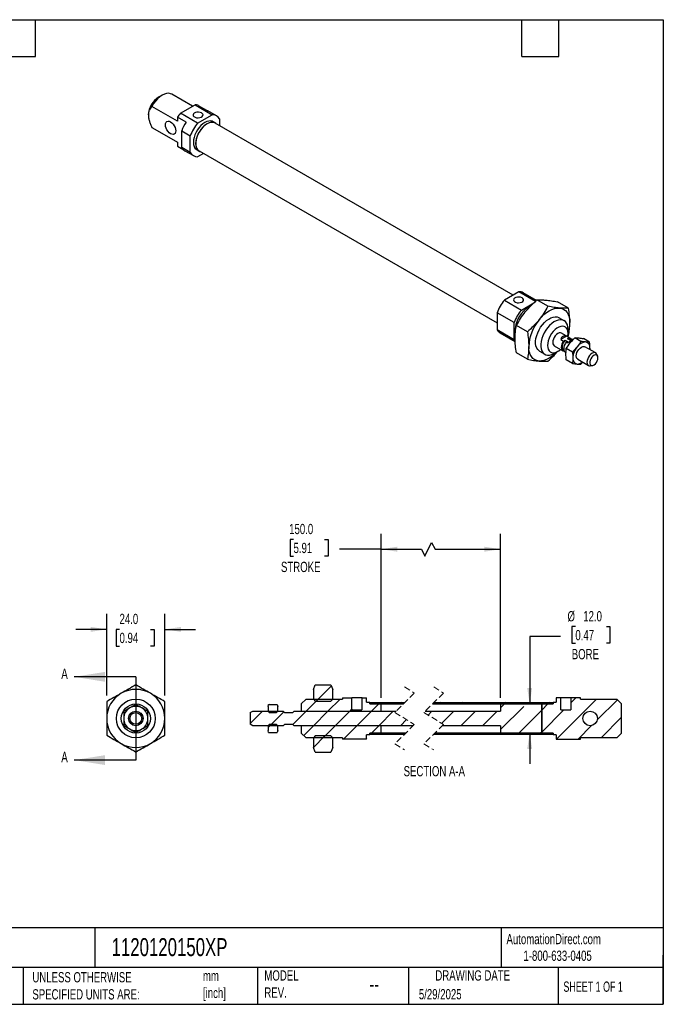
# Model space of a CAD drawing. Header units: millimetres. Extents: x 13 to 546, y 13 to 419.
# Tile 2 of 2: x 281 to 546, y 13 to 419. Entities that reach past the tile are written whole.
import ezdxf

# ---------------------------------------------------------------- set-up
doc = ezdxf.new("R2010")
doc.units = ezdxf.units.MM
doc.header["$LTSCALE"] = 2
doc.linetypes.add('SLD-Dashed', pattern=[1.905, 1.27, -0.635])
doc.linetypes.add('SLD-Solid', pattern=[0])
doc.layers.add('DIMENSIONS', color=140, linetype='SLD-Solid', lineweight=25)
doc.layers.add('TEXT', color=140, linetype='SLD-Solid', lineweight=25)
doc.layers.add('HATCH', color=6, linetype='SLD-Solid')
doc.styles.add('SLDTEXTSTYLE0', font='TXT', dxfattribs={"width": 0.7})
doc.styles.add('SLDTEXTSTYLE1', font='TXT', dxfattribs={"width": 0.65})
doc.dimstyles.new('SLDDIMSTYLE0', dxfattribs={"dimtxt": 4.316016, "dimasz": 6.604, "dimexe": 0, "dimexo": 0.0625, "dimgap": 1.079004, "dimtad": 0, "dimtih": 1, "dimtoh": 1, "dimdec": 1, "dimrnd": 1e-09, "dimzin": 4, "dimdsep": 46, "dimtxsty": 'SLDTEXTSTYLE0', "dimsah": 1, "dimcen": 0.09, "dimadec": 0, "dimazin": 1, "dimtfac": 1, "dimtdec": 1, "dimtmove": 0, "dimatfit": 0, "dimfxl": 0, "dimfrac": 2, "dimtolj": 1, "dimtzin": 12, "dimarcsym": 0})
doc.dimstyles.new('SLDDIMSTYLE3', dxfattribs={"dimtxt": 4.316016, "dimasz": 6.604, "dimexe": 0, "dimexo": 0.0625, "dimgap": 1.079004, "dimtad": 0, "dimtih": 1, "dimtoh": 1, "dimdec": 1, "dimrnd": 1e-09, "dimzin": 4, "dimdsep": 46, "dimtxsty": 'SLDTEXTSTYLE0', "dimsah": 1, "dimcen": 0.09, "dimadec": 0, "dimazin": 1, "dimtfac": 1, "dimtdec": 1, "dimtofl": 0, "dimtmove": 0, "dimatfit": 3, "dimfxl": 0, "dimfrac": 2, "dimtolj": 1, "dimtzin": 12, "dimarcsym": 0})

# ---------------------------------------------------------------- blocks, each defined once
blk = doc.blocks.new('_D_8')
at = {"layer": 'DIMENSIONS'}
for p, q in [((316.42, 140.15), (316.42, 173.8)), ((340.42, 140.15), (340.42, 173.8)), ((316.42, 167.45), (303.72, 167.45)), ((321.7, 167.45), (320.25, 167.45)), ((320.25, 167.45), (320.25, 160.59)), ((334.52, 167.45), (335.97, 167.45)), ((335.97, 167.45), (335.97, 160.59)), ((340.42, 167.45), (353.12, 167.45)), ((320.25, 160.59), (321.7, 160.59)), ((335.97, 160.59), (334.52, 160.59))]:
    blk.add_line(p, q, dxfattribs=at)
for points in [[(316.42, 167.45), (309.81, 168.47), (309.81, 166.44)], [(340.42, 167.45), (347.02, 166.44), (347.02, 168.47)]]:
    blk.add_solid(points, dxfattribs=at)
at = {"layer": 'DIMENSIONS', "char_height": 4.233, "attachment_point": 1, "style": 'SLDTEXTSTYLE0'}
for s, insert in [('24.0', (321.7, 173.88)), ('0.94', (321.7, 166.05))]:
    blk.add_mtext(s, dxfattribs=dict(at, insert=insert))
blk = doc.blocks.new('_D_19')
at = {"layer": 'DIMENSIONS'}
for p, q in [((509.81, 168.58), (508.36, 168.58)), ((508.36, 168.58), (508.36, 161.72)), ((522.64, 168.58), (524.09, 168.58)), ((524.09, 168.58), (524.09, 161.72)), ((503.66, 164.54), (490.96, 164.54)), ((490.96, 164.54), (490.96, 136.68)), ((508.36, 161.72), (509.81, 161.72)), ((524.09, 161.72), (522.64, 161.72)), ((490.96, 124.68), (490.96, 111.98))]:
    blk.add_line(p, q, dxfattribs=at)
for points in [[(490.96, 136.68), (491.97, 143.29), (489.94, 143.29)], [(490.96, 124.68), (489.94, 118.08), (491.97, 118.08)]]:
    blk.add_solid(points, dxfattribs=at)
at = {"layer": 'DIMENSIONS', "char_height": 4.233, "attachment_point": 1, "style": 'SLDTEXTSTYLE0'}
for s, insert in [('%%c', (506.55, 175)), ('12.0', (513.07, 175)), ('0.47', (509.81, 167.18)), ('BORE', (508.32, 159.35))]:
    blk.add_mtext(s, dxfattribs=dict(at, insert=insert))
blk = doc.blocks.new('_D_20')
at = {"layer": 'DIMENSIONS'}
for p, q in [((393.51, 204.58), (392.06, 204.58)), ((392.06, 204.58), (392.06, 197.72)), ((406.33, 204.58), (407.78, 204.58)), ((407.78, 204.58), (407.78, 197.72)), ((429.68, 139.22), (429.68, 206.89)), ((447.67, 197.72), (450.49, 203.36)), ((450.49, 203.36), (451.9, 200.54)), ((478.91, 139.22), (478.91, 206.89)), ((429.68, 200.54), (412.48, 200.54)), ((429.68, 200.54), (446.26, 200.54)), ((446.26, 200.54), (447.67, 197.72)), ((451.9, 200.54), (478.91, 200.54)), ((392.06, 197.72), (393.51, 197.72)), ((407.78, 197.72), (406.33, 197.72))]:
    blk.add_line(p, q, dxfattribs=at)
for points in [[(429.68, 200.54), (436.28, 199.52), (436.28, 201.56)], [(478.91, 200.54), (472.3, 201.56), (472.3, 199.52)]]:
    blk.add_solid(points, dxfattribs=at)
at = {"layer": 'DIMENSIONS', "char_height": 4.233, "attachment_point": 1, "style": 'SLDTEXTSTYLE0'}
for s, insert in [('150.0', (391.71, 211)), ('5.91', (393.51, 203.18)), ('STROKE', (388.33, 195.35))]:
    blk.add_mtext(s, dxfattribs=dict(at, insert=insert))
blk = doc.blocks.new('SW_HATCH_0')
at = {"layer": 'HATCH', "color": 0}
for p, q in [((-41.52, 10.37), (-47.71, 4.19)), ((-41.52, 10.37), (-47.71, 4.19)), ((-41.52, 10.37), (-47.71, 4.19)), ((-46.89, 5), (-51.89, 0)), ((-46.89, 5), (-51.89, 0)), ((-46.89, 5), (-51.89, 0)), ((-37.91, 5), (-42.91, 0)), ((-37.91, 5), (-42.91, 0)), ((-37.91, 5), (-42.91, 0)), ((-28.43, 5.5), (-28.87, 5.07)), ((-28.43, 5.5), (-28.87, 5.07)), ((-28.43, 5.5), (-28.87, 5.07)), ((67.86, 5), (51.36, -11.5)), ((67.86, 5), (51.36, -11.5)), ((67.86, 5), (51.36, -11.5)), ((59.38, 5.5), (57.36, 3.48)), ((59.38, 5.5), (57.36, 3.48)), ((59.38, 5.5), (57.36, 3.48)), ((76.57, 4.73), (68.23, -3.61)), ((76.57, 4.73), (68.23, -3.61)), ((76.57, 4.73), (68.23, -3.61)), ((-69.86, 0), (-74.93, -5.08)), ((-69.86, 0), (-74.93, -5.08)), ((-69.86, 0), (-74.93, -5.08)), ((-67.08, 2.77), (-67.55, 2.3)), ((-67.08, 2.77), (-67.55, 2.3)), ((-67.08, 2.77), (-67.55, 2.3)), ((-51.89, 0), (-57.39, -5.5)), ((-51.89, 0), (-57.39, -5.5)), ((-51.89, 0), (-57.39, -5.5)), ((-42.91, 0), (-48.91, -6)), ((-42.91, 0), (-48.91, -6)), ((-42.91, 0), (-48.91, -6)), ((-33.93, 0), (-39.93, -6)), ((-33.93, 0), (-39.93, -6)), ((-33.93, 0), (-39.93, -6)), ((-33, 0.93), (-33.93, 0)), ((-33, 0.93), (-33.93, 0)), ((-33, 0.93), (-33.93, 0)), ((-24.95, 0), (-30.95, -6)), ((-24.95, 0), (-30.95, -6)), ((-24.95, 0), (-30.95, -6)), ((-21.95, 3), (-24.95, 0)), ((-21.95, 3), (-24.95, 0)), ((-21.95, 3), (-24.95, 0)), ((-15.97, 0), (-21.97, -6)), ((-15.97, 0), (-21.97, -6)), ((-15.97, 0), (-21.97, -6)), ((-21.32, 3.63), (-21.95, 3)), ((-21.32, 3.63), (-21.95, 3)), ((-21.32, 3.63), (-21.95, 3)), ((-12.34, 3.63), (-12.97, 3)), ((-12.34, 3.63), (-12.97, 3)), ((-12.34, 3.63), (-12.97, 3)), ((0, 0), (-1.57, -1.57)), ((0, 0), (-1.57, -1.57)), ((0, 0), (-1.57, -1.57)), ((3.63, 3.63), (3, 3)), ((3.63, 3.63), (3, 3)), ((3.63, 3.63), (3, 3)), ((8.98, 0), (3.97, -5.01)), ((8.98, 0), (3.97, -5.01)), ((8.98, 0), (3.97, -5.01)), ((17.96, 0), (11.96, -6)), ((17.96, 0), (11.96, -6)), ((17.96, 0), (11.96, -6)), ((12.62, 3.63), (11.98, 3)), ((12.62, 3.63), (11.98, 3)), ((12.62, 3.63), (11.98, 3)), ((26.94, 0), (20.94, -6)), ((26.94, 0), (20.94, -6)), ((26.94, 0), (20.94, -6)), ((21.6, 3.63), (20.96, 3)), ((21.6, 3.63), (20.96, 3)), ((21.6, 3.63), (20.96, 3)), ((29.94, 3), (28.3, 1.36)), ((29.94, 3), (28.3, 1.36)), ((29.94, 3), (28.3, 1.36)), ((37.92, 2), (28.3, -7.62)), ((37.92, 2), (28.3, -7.62)), ((37.92, 2), (28.3, -7.62)), ((30.58, 3.63), (29.94, 3)), ((30.58, 3.63), (29.94, 3)), ((30.58, 3.63), (29.94, 3)), ((45.3, 0.39), (35.9, -9)), ((45.3, 0.39), (35.9, -9)), ((45.3, 0.39), (35.9, -9)), ((47.9, 3), (45.3, 0.39)), ((47.9, 3), (45.3, 0.39)), ((47.9, 3), (45.3, 0.39)), ((54.38, 0.5), (45.3, -8.59)), ((54.38, 0.5), (45.3, -8.59)), ((54.38, 0.5), (45.3, -8.59)), ((48.54, 3.63), (47.9, 3)), ((48.54, 3.63), (47.9, 3)), ((48.54, 3.63), (47.9, 3)), ((-61.1, -0.23), (-66.87, -6)), ((-61.1, -0.23), (-66.87, -6)), ((-61.1, -0.23), (-66.87, -6)), ((-10.48, -3.49), (-12.99, -6)), ((-10.48, -3.49), (-12.99, -6)), ((-10.48, -3.49), (-12.99, -6)), ((78.3, -2.53), (69.82, -11)), ((78.3, -2.53), (69.82, -11)), ((78.3, -2.53), (69.82, -11)), ((-66.33, -5.46), (-67.63, -6.76)), ((-66.33, -5.46), (-67.63, -6.76)), ((-66.33, -5.46), (-67.63, -6.76)), ((-48.91, -6), (-52.92, -10.01)), ((-48.91, -6), (-52.92, -10.01)), ((-48.91, -6), (-52.92, -10.01)), ((-39.93, -6), (-44.93, -11)), ((-39.93, -6), (-44.93, -11)), ((-39.93, -6), (-44.93, -11)), ((-30.95, -6), (-36.45, -11.5)), ((-30.95, -6), (-36.45, -11.5)), ((-30.95, -6), (-36.45, -11.5)), ((-21.97, -6), (-24.97, -9)), ((-21.97, -6), (-24.97, -9)), ((-21.97, -6), (-24.97, -9)), ((65.9, -5.94), (60.34, -11.5)), ((65.9, -5.94), (60.34, -11.5)), ((65.9, -5.94), (60.34, -11.5)), ((-44.12, -10.19), (-48.93, -15)), ((-44.12, -10.19), (-48.93, -15)), ((-44.12, -10.19), (-48.93, -15)), ((-26.93, -10.96), (-27.47, -11.5)), ((-26.93, -10.96), (-27.47, -11.5)), ((-26.93, -10.96), (-27.47, -11.5)), ((-25.63, -9.66), (-25.67, -9.7)), ((-25.63, -9.66), (-25.67, -9.7)), ((-25.63, -9.66), (-25.67, -9.7)), ((-24.97, -9), (-25.61, -9.64)), ((-24.97, -9), (-25.61, -9.64)), ((-24.97, -9), (-25.61, -9.64)), ((-15.99, -9), (-16.63, -9.64)), ((-15.99, -9), (-16.63, -9.64)), ((-15.99, -9), (-16.63, -9.64)), ((8.96, -9), (8.33, -9.64)), ((8.96, -9), (8.33, -9.64)), ((8.96, -9), (8.33, -9.64)), ((17.94, -9), (17.31, -9.64)), ((17.94, -9), (17.31, -9.64)), ((17.94, -9), (17.31, -9.64)), ((26.92, -9), (26.29, -9.64)), ((26.92, -9), (26.29, -9.64)), ((26.92, -9), (26.29, -9.64)), ((35.9, -9), (35.27, -9.64)), ((35.9, -9), (35.27, -9.64)), ((35.9, -9), (35.27, -9.64)), ((44.88, -9), (44.25, -9.64)), ((44.88, -9), (44.25, -9.64)), ((44.88, -9), (44.25, -9.64)), ((45.3, -8.59), (44.88, -9)), ((45.3, -8.59), (44.88, -9)), ((45.3, -8.59), (44.88, -9)), ((-41.68, -16.72), (-41.81, -16.86)), ((-41.68, -16.72), (-41.81, -16.86)), ((-41.68, -16.72), (-41.81, -16.86))]:
    blk.add_line(p, q, dxfattribs=at)

msp = doc.modelspace()

# ---------------------------------------------------------------- linework, layer by layer
for p, q in [((339.25, 387.95), (337.83, 387.13)), ((351.84, 383.38), (343.25, 388.34)), ((345.61, 377.16), (335.01, 383.29)), ((346.85, 380.5), (352.85, 383.96)), ((352.85, 383.96), (359.93, 379.88)), ((354.1, 383.75), (357.63, 381.71)), ((349.15, 376.81), (345.61, 378.86)), ((345.61, 378.86), (345.61, 377.16)), ((353.93, 376.42), (346.85, 380.5)), ((353.93, 376.42), (359.93, 379.88)), ((361.68, 379.44), (358.14, 381.48)), ((362.94, 378.14), (362.94, 375.4)), ((335.01, 374.64), (345.61, 368.52)), ((335.01, 374.64), (335.25, 374.49)), ((335.25, 374.49), (345.61, 368.5)), ((361.19, 376.48), (360.28, 377.01)), ((484.12, 305.44), (361.16, 376.42)), ((347.38, 373.24), (350.92, 371.2)), ((347.38, 366.32), (347.38, 373.24)), ((350.92, 364.27), (350.92, 371.2)), ((345.61, 368.52), (345.61, 366.83)), ((345.61, 366.83), (348.18, 365.34)), ((350.92, 364.27), (347.38, 366.32)), ((348.64, 365.02), (352.18, 362.98)), ((353.58, 365.41), (354.5, 364.88)), ((356.3, 363.91), (353.93, 362.54)), ((354.53, 364.93), (477.49, 293.95)), ((486.5, 306.81), (480.5, 303.35)), ((493.37, 302.85), (486.5, 306.81)), ((493.74, 303.2), (488.25, 306.37)), ((480.5, 303.35), (487.57, 299.27)), ((487.57, 299.27), (492.73, 302.24)), ((498.49, 300.8), (493.96, 303.41)), ((506.97, 300.04), (502.45, 302.65)), ((484.56, 294.05), (477.49, 298.13)), ((477.49, 298.13), (477.49, 291.21)), ((484.56, 287.12), (484.56, 294.05)), ((490, 290.24), (485.48, 292.86)), ((505.18, 294.86), (503.05, 296.09)), ((477.49, 291.21), (484.56, 287.12)), ((478.75, 289.91), (484.94, 286.34)), ((507.63, 287.68), (504.09, 289.72)), ((506.68, 288.22), (506.97, 288.73)), ((506.83, 289.57), (506.83, 291.2)), ((501.09, 284.52), (504.63, 282.48)), ((506.17, 288.45), (503.82, 287.1)), ((503.82, 287.1), (504.95, 286.44)), ((504.95, 286.44), (505.62, 286.83)), ((505.62, 286.83), (506.61, 286.26)), ((506.61, 286.26), (505.94, 285.87)), ((505.94, 285.87), (506.3, 285.67)), ((507.3, 287.8), (506.17, 288.45)), ((506.63, 287.41), (507.3, 287.8)), ((507.62, 286.84), (506.63, 287.41)), ((507.95, 287.03), (507.43, 287.33)), ((508.29, 287.22), (507.62, 286.84)), ((508.64, 287.02), (508.29, 287.22)), ((508.62, 287.1), (508.29, 287.22)), ((508.85, 286.97), (508.62, 287.1)), ((512.13, 286.32), (509.6, 287.79)), ((515.67, 286.01), (513.13, 287.47)), ((490, 278.93), (485.48, 281.54)), ((495.05, 282.23), (497.18, 281.01)), ((501.18, 281.4), (502.59, 282.22)), ((504.83, 282.83), (505.07, 282.69)), ((505.14, 282.47), (504.95, 282.36)), ((505.62, 281.91), (505.95, 281.71)), ((508.6, 281.93), (506.06, 283.39)), ((518.23, 281.55), (513.78, 284.12)), ((515.77, 282.97), (515.81, 283.57)), ((519.04, 280.18), (518.71, 280.97)), ((508.6, 277.21), (506.06, 278.68)), ((510.78, 278.93), (515.23, 276.36)), ((512.13, 276.9), (512.87, 277.72)), ((515.98, 276.23), (516.83, 276.35)), ((401.68, 142.68), (402.48, 144.54)), ((401.68, 142.68), (401.68, 138.68)), ((402.48, 144.54), (408.88, 144.54)), ((408.88, 144.54), (409.68, 142.68)), ((409.68, 138.68), (409.68, 142.68)), ((396.68, 136.68), (398.68, 138.68)), ((398.68, 138.68), (413.68, 138.68)), ((401.68, 138.68), (402.49, 137.87)), ((408.86, 137.87), (409.68, 138.68)), ((413.68, 139.18), (413.68, 138.68)), ((413.68, 139.18), (417.61, 139.18)), ((417.61, 134.18), (417.61, 139.18)), ((421.74, 139.18), (417.61, 139.18)), ((421.74, 139.18), (421.74, 134.18)), ((421.74, 139.18), (423.68, 139.18)), ((423.68, 137.38), (423.68, 139.18)), ((501.91, 139.18), (501.91, 137.38)), ((503.84, 139.18), (501.91, 139.18)), ((503.84, 134.18), (503.84, 139.18)), ((507.97, 139.18), (503.84, 139.18)), ((507.97, 139.18), (507.97, 134.18)), ((511.91, 139.18), (507.97, 139.18)), ((511.91, 138.68), (511.91, 139.18)), ((511.91, 138.68), (526.91, 138.68)), ((526.91, 138.68), (528.91, 136.68)), ((382.98, 135.68), (383.18, 136.46)), ((382.98, 135.68), (382.98, 133.68)), ((383.18, 136.46), (386.77, 136.46)), ((386.77, 136.46), (386.98, 135.68)), ((386.98, 133.68), (386.98, 135.68)), ((396.68, 136.68), (396.68, 133.68)), ((402.49, 137.87), (408.86, 137.87)), ((417.61, 134.18), (421.74, 134.18)), ((423.68, 137.38), (424.98, 137.38)), ((424.98, 136.68), (424.98, 137.38)), ((424.98, 137.32), (439.48, 137.32)), ((424.98, 137.32), (424.98, 136.68)), ((424.98, 136.68), (438.85, 136.68)), ((424.98, 136.68), (429.68, 136.68)), ((429.68, 133.68), (429.68, 136.68)), ((450.85, 136.68), (500.61, 136.68)), ((451.48, 137.32), (500.61, 137.32)), ((478.91, 136.68), (478.91, 133.68)), ((478.91, 136.68), (495.91, 136.68)), ((495.91, 136.68), (495.91, 124.68)), ((495.91, 136.68), (500.61, 136.68)), ((495.91, 124.68), (495.91, 136.68)), ((500.61, 137.38), (500.61, 136.68)), ((500.61, 137.38), (501.91, 137.38)), ((500.61, 136.68), (500.61, 137.32)), ((503.84, 134.18), (507.97, 134.18)), ((528.91, 124.68), (528.91, 136.68)), ((375.68, 133.11), (376.68, 133.68)), ((375.68, 133.11), (375.68, 128.26)), ((376.68, 133.68), (389.28, 133.68)), ((382.98, 133.68), (383.52, 133.14)), ((383.52, 133.14), (386.44, 133.14)), ((386.44, 133.14), (386.98, 133.68)), ((389.28, 133.68), (389.78, 133.18)), ((389.78, 133.18), (393.28, 133.18)), ((393.28, 133.18), (393.78, 133.68)), ((393.78, 133.68), (435.85, 133.68)), ((396.68, 133.68), (429.68, 133.68)), ((447.85, 133.68), (478.91, 133.68)), ((376.68, 127.68), (375.68, 128.26)), ((389.28, 127.68), (376.68, 127.68)), ((383.52, 128.23), (382.98, 127.68)), ((382.98, 127.68), (382.98, 125.68)), ((386.44, 128.23), (383.52, 128.23)), ((386.98, 127.68), (386.44, 128.23)), ((386.98, 125.68), (386.98, 127.68)), ((389.78, 128.18), (389.28, 127.68)), ((393.28, 128.18), (389.78, 128.18)), ((393.78, 127.68), (393.28, 128.18)), ((442.83, 127.68), (393.78, 127.68)), ((396.68, 127.68), (396.68, 124.68)), ((429.68, 127.68), (396.68, 127.68)), ((429.68, 124.68), (429.68, 127.68)), ((478.91, 127.68), (454.83, 127.68)), ((478.91, 127.68), (478.91, 124.68)), ((383.18, 124.91), (382.98, 125.68)), ((383.18, 124.91), (386.77, 124.91)), ((386.98, 125.68), (386.77, 124.91)), ((398.68, 122.68), (396.68, 124.68)), ((413.68, 122.68), (398.68, 122.68)), ((402.49, 123.5), (401.68, 122.68)), ((401.68, 122.68), (401.68, 118.68)), ((408.86, 123.5), (402.49, 123.5)), ((409.68, 122.68), (408.86, 123.5)), ((409.68, 118.68), (409.68, 122.68)), ((413.68, 122.68), (413.68, 122.18)), ((423.68, 122.18), (413.68, 122.18)), ((424.98, 123.98), (423.68, 123.98)), ((423.68, 122.18), (423.68, 123.98)), ((439.83, 124.68), (424.98, 124.68)), ((424.98, 124.68), (424.98, 124.05)), ((429.68, 124.68), (424.98, 124.68)), ((424.98, 123.98), (424.98, 124.68)), ((439.2, 124.05), (424.98, 124.05)), ((500.61, 124.05), (451.2, 124.05)), ((500.61, 124.68), (451.83, 124.68)), ((495.91, 124.68), (478.91, 124.68)), ((500.61, 124.68), (495.91, 124.68)), ((500.61, 124.05), (500.61, 124.68)), ((500.61, 124.68), (500.61, 123.98)), ((501.91, 123.98), (500.61, 123.98)), ((501.91, 123.98), (501.91, 122.18)), ((501.91, 122.18), (511.91, 122.18)), ((526.91, 122.68), (511.91, 122.68)), ((511.91, 122.18), (511.91, 122.68)), ((528.91, 124.68), (526.91, 122.68)), ((402.48, 116.83), (401.68, 118.68)), ((409.68, 118.68), (408.88, 116.83)), ((402.48, 116.83), (408.88, 116.83))]:
    msp.add_line(p, q)
at = {"color": 7, "linetype": 'SLD-Dashed', "lineweight": 18}
for p, q in [((439.34, 143.67), (443.34, 141.18)), ((451.34, 143.67), (455.34, 141.18)), ((443.34, 141.18), (435.34, 133.18)), ((455.34, 141.18), (447.34, 133.18)), ((435.34, 133.18), (443.34, 128.19)), ((447.34, 133.18), (455.34, 128.19)), ((443.34, 128.19), (435.34, 120.19)), ((455.34, 128.19), (447.34, 120.19)), ((435.34, 120.19), (439.34, 117.7)), ((447.34, 120.19), (451.34, 117.7))]:
    msp.add_line(p, q, dxfattribs=at)
at = {"flags": 128}
for points in [[(343.25, 388.34), (342.8, 388.55), (342, 388.71), (341.13, 388.66), (340.2, 388.4), (339.25, 387.95), (338.29, 387.3), (337.37, 386.49), (336.49, 385.53), (335.7, 384.45), (335.01, 383.29)], [(355.56, 380.63), (355.01, 380.85), (354.35, 380.97), (353.67, 380.95), (353.04, 380.81), (352.52, 380.55), (352.17, 380.22), (352.03, 379.83), (352.12, 379.44), (352.42, 379.09), (352.9, 378.81), (353.51, 378.64), (354.18, 378.59), (354.85, 378.67), (355.43, 378.87), (355.87, 379.17), (356.12, 379.54), (356.15, 379.93), (355.95, 380.31), (355.56, 380.63)], [(357.63, 381.71), (357.9, 381.6), (358.14, 381.48)], [(340.66, 375.7), (340.73, 376.29), (340.95, 376.76), (341.28, 377.07), (341.72, 377.21), (342.23, 377.16), (342.78, 376.92), (343.33, 376.52), (343.84, 375.98), (344.28, 375.34), (344.62, 374.64), (344.83, 373.93), (344.91, 373.25), (344.83, 372.66), (344.62, 372.19), (344.28, 371.88), (343.84, 371.74), (343.33, 371.79), (342.78, 372.02), (342.23, 372.42), (341.72, 372.97), (341.28, 373.61), (340.95, 374.31), (340.73, 375.02), (340.66, 375.7)], [(360.28, 377.01), (359.97, 377.16), (359.29, 377.31), (358.55, 377.28), (357.75, 377.07), (356.93, 376.68), (356.1, 376.12), (355.31, 375.41), (354.56, 374.58), (353.88, 373.64), (353.3, 372.63), (352.82, 371.58), (352.47, 370.51), (352.26, 369.47), (352.19, 368.47), (352.26, 367.57), (352.47, 366.77), (352.82, 366.1), (353.3, 365.6), (353.58, 365.41)], [(361.63, 376.16), (361.47, 376.29), (360.89, 376.63), (360.21, 376.78), (359.47, 376.75), (358.67, 376.54), (357.85, 376.15), (357.02, 375.59), (356.22, 374.88), (355.48, 374.05), (354.8, 373.11), (354.22, 372.1), (353.74, 371.04), (353.39, 369.98), (353.18, 368.93), (353.11, 367.94), (353.18, 367.03), (353.39, 366.24), (353.74, 365.57), (354.22, 365.07), (354.8, 364.73), (354.99, 364.66)], [(361.16, 376.42), (360.77, 376.6), (360.07, 376.73), (359.29, 376.67), (358.47, 376.41), (357.63, 375.97), (356.8, 375.36), (356, 374.6), (355.26, 373.71), (354.6, 372.72), (354.05, 371.67), (353.62, 370.59), (353.32, 369.51), (353.17, 368.47), (353.17, 367.49), (353.32, 366.63), (353.62, 365.89), (354.05, 365.3), (354.53, 364.93)], [(487.79, 304.29), (487.23, 304.52), (486.58, 304.63), (485.9, 304.62), (485.27, 304.47), (484.75, 304.22), (484.4, 303.88), (484.26, 303.5), (484.35, 303.11), (484.64, 302.75), (485.13, 302.48), (485.74, 302.3), (486.41, 302.26), (487.08, 302.34), (487.66, 302.54), (488.1, 302.84), (488.35, 303.2), (488.38, 303.6), (488.18, 303.97), (487.79, 304.29)], [(494.81, 295.2), (495.81, 296.34), (496.86, 297.36), (497.95, 298.23), (499.05, 298.96), (500.16, 299.51), (501.25, 299.89), (502.3, 300.09), (503.3, 300.09)], [(503.3, 300.09), (504.22, 299.92), (505.05, 299.55), (505.79, 299.01), (506.4, 298.3), (506.89, 297.43), (507.25, 296.43), (507.47, 295.3), (507.54, 294.06)], [(495.05, 282.23), (494.82, 282.38), (494.27, 282.91), (493.85, 283.59), (493.56, 284.43), (493.42, 285.38), (493.42, 286.43), (493.56, 287.55), (493.85, 288.72), (494.27, 289.89), (494.82, 291.05), (495.48, 292.15), (496.23, 293.18), (497.05, 294.11), (497.92, 294.91), (498.83, 295.56), (499.74, 296.04), (500.63, 296.34), (501.48, 296.46), (502.27, 296.39), (502.97, 296.13), (503.05, 296.09)], [(506.83, 291.2), (506.76, 292.21), (506.54, 293.1), (506.18, 293.86), (505.7, 294.47), (505.09, 294.91), (504.39, 295.17), (503.6, 295.24), (502.75, 295.12), (501.86, 294.81), (500.95, 294.33), (500.04, 293.68), (499.17, 292.88), (498.35, 291.96), (497.6, 290.93), (496.94, 289.82), (496.39, 288.67), (495.97, 287.49), (495.68, 286.33), (495.54, 285.21), (495.54, 284.15), (495.68, 283.2), (495.97, 282.37), (496.39, 281.68), (496.94, 281.16), (497.6, 280.81), (498.35, 280.64), (499.17, 280.67), (500.04, 280.88), (500.95, 281.28), (501.18, 281.4)], [(506.83, 289.57), (506.76, 290.43), (506.55, 291.17), (506.2, 291.78), (505.73, 292.23), (505.15, 292.5), (504.48, 292.6), (503.75, 292.5), (502.98, 292.22), (502.2, 291.77), (501.43, 291.16), (500.7, 290.41), (500.03, 289.55), (499.45, 288.61), (498.98, 287.62), (498.63, 286.6), (498.42, 285.61), (498.35, 284.67), (498.42, 283.81), (498.63, 283.06), (498.98, 282.46), (499.45, 282.01), (500.03, 281.73), (500.7, 281.64), (501.43, 281.74), (502.2, 282.01), (502.98, 282.47), (503.69, 283.02)], [(504.09, 289.72), (503.65, 289.85), (503.14, 289.8), (502.59, 289.57), (502.04, 289.17), (501.53, 288.63), (501.09, 287.98), (500.75, 287.28), (500.54, 286.57), (500.47, 285.89), (500.54, 285.3), (500.75, 284.83), (501.09, 284.52), (501.09, 284.52)], [(506.67, 288.13), (506.76, 288.63), (506.83, 289.57)], [(484.56, 287.12), (484.82, 286.73), (484.88, 286.65)], [(504.95, 286.44), (504.56, 285.82), (504.26, 285.16), (504.07, 284.49), (504, 283.85), (504.07, 283.29), (504.26, 282.84), (504.56, 282.52), (504.95, 282.36)], [(505.62, 286.83), (505.14, 286.3), (504.74, 285.68), (504.45, 285), (504.31, 284.33), (504.31, 283.72), (504.45, 283.23), (504.74, 282.88), (504.83, 282.83)], [(505.94, 285.87), (505.55, 285.25), (505.25, 284.59), (505.06, 283.92), (504.99, 283.28), (505.06, 282.72), (505.25, 282.27), (505.55, 281.95), (505.62, 281.91)], [(507.43, 287.33), (507.11, 287.44), (506.63, 287.41)], [(494.81, 278.22), (493.89, 278.4), (493.05, 278.77), (492.32, 279.31), (491.71, 280.02), (491.21, 280.88), (490.86, 281.89), (490.64, 283.02), (490.57, 284.26)], [(502.45, 282.14), (502.3, 281.98), (501.25, 280.96), (500.16, 280.08), (499.05, 279.36), (497.95, 278.81), (496.86, 278.43), (495.81, 278.23), (494.81, 278.22)], [(510.78, 278.93), (510.78, 278.93), (510.44, 279.24), (510.23, 279.71), (510.16, 280.3), (510.23, 280.98), (510.44, 281.69), (510.78, 282.39), (511.22, 283.04), (511.73, 283.58), (512.28, 283.98), (512.83, 284.21), (513.34, 284.26), (513.78, 284.12)], [(518.71, 280.97), (518.57, 281.24), (518.23, 281.55), (517.79, 281.69), (517.28, 281.64), (516.73, 281.4), (516.18, 281), (515.67, 280.46), (515.23, 279.82), (514.89, 279.12), (514.68, 278.41), (514.61, 277.73), (514.68, 277.14), (514.89, 276.67), (515.23, 276.36), (515.67, 276.22), (515.98, 276.23)], [(519.15, 279.54), (519.08, 280.07), (518.85, 280.48), (518.51, 280.71), (518.06, 280.75), (517.57, 280.59), (517.06, 280.25), (516.58, 279.76), (516.18, 279.17), (515.9, 278.51), (515.75, 277.86), (515.75, 277.27), (515.9, 276.8), (516.18, 276.48), (516.58, 276.34), (517.06, 276.4), (517.57, 276.65), (518.06, 277.07), (518.51, 277.62), (518.85, 278.25), (519.08, 278.91), (519.15, 279.54)], [(515.81, 283.57), (515.78, 283.02), (515.78, 282.97)]]:
    msp.add_lwpolyline(points, dxfattribs=at)
for centre, radius in [((328.42, 130.68), 8), ((328.42, 130.68), 6), ((328.42, 130.68), 3), ((328.42, 130.68), 2.42), ((515.91, 130.68), 3)]:
    msp.add_circle(centre, radius)
for centre, radius, start, end in [((342.74, 379.4), 9.16, 122.4105, 177.5949), ((352.89, 380.35), 3.62, 70.4144, 90.4878), ((358.72, 370.23), 15.69, 139.1471, 146.6762), ((360, 376.53), 3.35, 28.7765, 91.2128), ((362.59, 367.93), 16.11, 146.558, 160.7606), ((366.14, 365.89), 16.12, 139.2398, 160.7602), ((350.41, 368), 3.46, 209.1565, 239.379), ((353.85, 365.89), 3.35, 208.7765, 271.2128), ((486.55, 303.36), 3.46, 60.5948, 90.8652), ((492.71, 292.82), 16.12, 139.2398, 160.7602), ((496.57, 290.6), 11.62, 116.8957, 183.5879), ((499.78, 288.74), 16.12, 139.2398, 160.7602), ((508.97, 283.41), 18.42, 140.2279, 177.3607), ((492.47, 294.3), 15.07, 342.3531, 359.0729), ((480.48, 292.86), 3.42, 208.9431, 239.5924), ((507.07, 286.72), 1.1, 21.0252, 78.2586), ((514.32, 281.53), 4.56, 93.4295, 146.5651), ((513.64, 283.92), 2.2, 350.7481, 79.4532), ((516.41, 279.13), 7.67, 140.2279, 177.3607), ((510.91, 279.13), 2.2, 170.7481, 259.4532), ((510.52, 280.54), 3.57, 269.8151, 309.1966), ((328.42, 130.68), 12, 60, 120), ((328.42, 130.68), 12, 120, 180), ((328.42, 130.68), 12, 0, 60), ((328.42, 130.68), 5, 120, 180), ((328.42, 130.68), 5, 60, 120), ((328.42, 130.68), 5, 0, 60), ((328.42, 130.68), 12, 180, 240), ((328.42, 130.68), 5, 180, 240), ((328.42, 130.68), 5, 300, 0), ((328.42, 130.68), 12, 300, 0), ((328.42, 130.68), 5, 240, 300), ((328.42, 130.68), 12, 240, 300)]:
    msp.add_arc(centre, radius, start, end)
for points, knots in [([(335.01, 383.29), (334.82, 383.07), (334.64, 382.84), (334.31, 382.35), (334.16, 382.09), (333.96, 381.67), (333.9, 381.52), (333.79, 381.21), (333.75, 381.04), (333.63, 380.54), (333.59, 380.18), (333.59, 379.78)], [0, 0, 0, 0, 0.25, 0.25, 0.5, 0.5, 0.625, 0.625, 0.75, 0.75, 1, 1, 1, 1]), ([(333.59, 379.78), (333.59, 379.39), (333.63, 378.98), (333.78, 378.13), (333.9, 377.69), (334.16, 376.82), (334.31, 376.38), (334.64, 375.51), (334.82, 375.08), (335.01, 374.64)], [0, 0, 0, 0, 0.25, 0.25, 0.5, 0.5, 0.75, 0.75, 1, 1, 1, 1]), ([(489.15, 298.46), (489.87, 299.35), (490.64, 300.21), (492.25, 301.85), (493.09, 302.64), (493.96, 303.41)], [0, 0, 0, 0, 0.5, 0.5, 1, 1, 1, 1]), ([(493.96, 303.41), (494.49, 303.45), (495.05, 303.47), (496.27, 303.46), (496.92, 303.42), (497.64, 303.36)], [0, 0, 0, 0, 0.5, 0.5, 1, 1, 1, 1]), ([(498.49, 300.8), (497.96, 299.83), (497.4, 298.87), (496.19, 297), (495.53, 296.09), (494.81, 295.2)], [0, 0, 0, 0, 0.5, 0.5, 1, 1, 1, 1]), ([(497.64, 303.36), (498.36, 303.3), (499.12, 303.2), (500.73, 302.96), (501.58, 302.82), (502.45, 302.65)], [0, 0, 0, 0, 0.5, 0.5, 1, 1, 1, 1]), ([(503.3, 300.09), (502.58, 300.16), (501.82, 300.25), (500.21, 300.49), (499.36, 300.64), (498.49, 300.8)], [0, 0, 0, 0, 0.5, 0.5, 1, 1, 1, 1]), ([(485.48, 292.86), (486, 293.83), (486.56, 294.78), (487.78, 296.65), (488.44, 297.57), (489.15, 298.46)], [0, 0, 0, 0, 0.5, 0.5, 1, 1, 1, 1]), ([(506.97, 300.04), (506.45, 300), (505.89, 299.98), (504.67, 300), (504.01, 300.03), (503.3, 300.09)], [0, 0, 0, 0, 0.5, 0.5, 1, 1, 1, 1]), ([(507.54, 294.06), (507.54, 295.01), (507.49, 295.99), (507.29, 297.99), (507.15, 299.01), (506.97, 300.04)], [0, 0, 0, 0, 0.5, 0.5, 1, 1, 1, 1]), ([(484.91, 287.53), (484.91, 288.48), (484.97, 289.4), (485.16, 291.17), (485.3, 292.03), (485.48, 292.86)], [0, 0, 0, 0, 0.5, 0.5, 1, 1, 1, 1]), ([(494.81, 295.2), (494.1, 294.3), (493.33, 293.45), (491.72, 291.81), (490.88, 291.01), (490, 290.24)], [0, 0, 0, 0, 0.5, 0.5, 1, 1, 1, 1]), ([(506.97, 288.73), (507.15, 289.56), (507.29, 290.41), (507.49, 292.18), (507.54, 293.1), (507.54, 294.06)], [0, 0, 0, 0, 0.5, 0.5, 1, 1, 1, 1]), ([(490, 290.24), (490.18, 289.21), (490.32, 288.19), (490.52, 286.2), (490.57, 285.22), (490.57, 284.26)], [0, 0, 0, 0, 0.5, 0.5, 1, 1, 1, 1]), ([(506.17, 288.45), (505.9, 288.54), (505.62, 288.59), (505.1, 288.57), (504.85, 288.51), (504.43, 288.26), (504.25, 288.08), (503.97, 287.64), (503.88, 287.38), (503.82, 287.1)], [0, 0, 0, 0, 0.25, 0.25, 0.5, 0.5, 0.75, 0.75, 1, 1, 1, 1]), ([(485.48, 281.54), (485.3, 282.58), (485.16, 283.59), (484.97, 285.59), (484.91, 286.57), (484.91, 287.53)], [0, 0, 0, 0, 0.5, 0.5, 1, 1, 1, 1]), ([(506.3, 285.67), (506.57, 285.82), (506.84, 285.98), (507.36, 286.28), (507.61, 286.42), (508.04, 286.67), (508.22, 286.77), (508.49, 286.93), (508.59, 286.99), (508.64, 287.02)], [0, 0, 0, 0, 0.25, 0.25, 0.5, 0.5, 0.75, 0.75, 1, 1, 1, 1]), ([(490.57, 284.26), (490.57, 283.31), (490.52, 282.39), (490.32, 280.62), (490.18, 279.76), (490, 278.93)], [0, 0, 0, 0, 0.5, 0.5, 1, 1, 1, 1]), ([(498.49, 278.17), (499.35, 278.94), (500.74, 280.19), (501.93, 281.58), (502.39, 282.1)], [0, 0, 0, 0, 0.620647, 1, 1, 1, 1]), ([(490, 278.93), (490.88, 278.77), (491.72, 278.62), (493.33, 278.38), (494.1, 278.29), (494.81, 278.22)], [0, 0, 0, 0, 0.5, 0.5, 1, 1, 1, 1]), ([(494.81, 278.22), (495.53, 278.16), (496.19, 278.13), (497.4, 278.11), (497.96, 278.13), (498.49, 278.17)], [0, 0, 0, 0, 0.5, 0.5, 1, 1, 1, 1]), ([(328.42, 144.54), (327.43, 143.97), (326.44, 143.4), (324.44, 142.24), (323.43, 141.66), (322.42, 141.08)], [0, 0, 0, 0, 0.5, 0.5, 1, 1, 1, 1]), ([(334.42, 141.08), (333.4, 141.66), (332.4, 142.24), (330.4, 143.4), (329.41, 143.97), (328.42, 144.54)], [0, 0, 0, 0, 0.5, 0.5, 1, 1, 1, 1]), ([(322.42, 141.08), (321.4, 140.49), (320.4, 139.91), (318.4, 138.76), (317.41, 138.18), (316.42, 137.61)], [0, 0, 0, 0, 0.5, 0.5, 1, 1, 1, 1]), ([(340.42, 137.61), (339.43, 138.18), (338.44, 138.76), (336.44, 139.91), (335.43, 140.49), (334.42, 141.08)], [0, 0, 0, 0, 0.5, 0.5, 1, 1, 1, 1]), ([(316.42, 137.61), (316.42, 136.47), (316.42, 135.32), (316.42, 133.02), (316.42, 131.85), (316.42, 130.68)], [0, 0, 0, 0, 0.5, 0.5, 1, 1, 1, 1]), ([(340.42, 130.68), (340.42, 131.85), (340.42, 133.02), (340.42, 135.32), (340.42, 136.47), (340.42, 137.61)], [0, 0, 0, 0, 0.5, 0.5, 1, 1, 1, 1]), ([(316.42, 130.68), (316.42, 129.51), (316.42, 128.35), (316.42, 126.04), (316.42, 124.9), (316.42, 123.76)], [0, 0, 0, 0, 0.5, 0.5, 1, 1, 1, 1]), ([(340.42, 123.76), (340.42, 124.9), (340.42, 126.04), (340.42, 128.35), (340.42, 129.51), (340.42, 130.68)], [0, 0, 0, 0, 0.5, 0.5, 1, 1, 1, 1]), ([(316.42, 123.76), (317.41, 123.19), (318.4, 122.61), (320.4, 121.46), (321.4, 120.88), (322.42, 120.29)], [0, 0, 0, 0, 0.5, 0.5, 1, 1, 1, 1]), ([(334.42, 120.29), (335.43, 120.88), (336.44, 121.46), (338.44, 122.61), (339.43, 123.19), (340.42, 123.76)], [0, 0, 0, 0, 0.5, 0.5, 1, 1, 1, 1]), ([(322.42, 120.29), (323.43, 119.71), (324.44, 119.13), (326.44, 117.97), (327.43, 117.4), (328.42, 116.83)], [0, 0, 0, 0, 0.5, 0.5, 1, 1, 1, 1]), ([(328.42, 116.83), (329.41, 117.4), (330.4, 117.97), (332.4, 119.13), (333.4, 119.71), (334.42, 120.29)], [0, 0, 0, 0, 0.5, 0.5, 1, 1, 1, 1])]:
    msp.add_open_spline(points, degree=3, knots=knots)
for points in [[(506.06, 283.39), (506.56, 284.17), (507.09, 284.94), (507.68, 285.67)], [(507.68, 285.67), (508.27, 286.41), (508.92, 287.11), (509.6, 287.79)], [(509.6, 287.79), (510.09, 287.79), (510.62, 287.77), (511.22, 287.72)], [(512.13, 286.32), (511.63, 285.54), (511.1, 284.78), (510.51, 284.04)], [(511.22, 287.72), (511.81, 287.66), (512.45, 287.58), (513.13, 287.47)], [(514.04, 286.08), (513.45, 286.14), (512.81, 286.22), (512.13, 286.32)], [(515.67, 286.01), (515.17, 286.01), (514.64, 286.03), (514.04, 286.08)], [(515.81, 283.57), (515.81, 284.36), (515.76, 285.17), (515.67, 286.01)], [(505.91, 281.12), (505.91, 281.91), (505.97, 282.66), (506.06, 283.39)], [(506.06, 278.68), (505.97, 279.51), (505.91, 280.33), (505.91, 281.12)], [(510.51, 284.04), (509.92, 283.3), (509.27, 282.6), (508.6, 281.93)], [(508.6, 281.93), (508.69, 281.09), (508.74, 280.27), (508.74, 279.49)], [(508.74, 279.49), (508.74, 278.7), (508.69, 277.94), (508.6, 277.21)], [(508.6, 277.21), (509.27, 277.11), (509.92, 277.02), (510.51, 276.97)], [(510.51, 276.97), (511.1, 276.92), (511.63, 276.9), (512.13, 276.9)], [(325.92, 135.01), (325.08, 134.53), (324.25, 134.05), (323.42, 133.57)], [(328.42, 136.46), (327.59, 135.98), (326.76, 135.5), (325.92, 135.01)], [(330.92, 135.01), (330.08, 135.5), (329.25, 135.98), (328.42, 136.46)], [(333.42, 133.57), (332.59, 134.05), (331.76, 134.53), (330.92, 135.01)], [(323.42, 133.57), (323.42, 132.61), (323.42, 131.65), (323.42, 130.68)], [(323.42, 130.68), (323.42, 129.72), (323.42, 128.76), (323.42, 127.8)], [(333.42, 130.68), (333.42, 131.65), (333.42, 132.61), (333.42, 133.57)], [(333.42, 127.8), (333.42, 128.76), (333.42, 129.72), (333.42, 130.68)], [(323.42, 127.8), (324.25, 127.32), (325.08, 126.84), (325.92, 126.35)], [(325.92, 126.35), (326.76, 125.87), (327.59, 125.39), (328.42, 124.91)], [(328.42, 124.91), (329.25, 125.39), (330.08, 125.87), (330.92, 126.35)], [(330.92, 126.35), (331.76, 126.84), (332.59, 127.32), (333.42, 127.8)]]:
    msp.add_open_spline(points, degree=3)
at = {"layer": 'TEXT'}
for p, q in [((12.7, 419.1), (546.1, 419.1)), ((287.02, 403.86), (287.02, 419.1)), ((487.68, 403.86), (487.68, 419.1)), ((502.92, 403.86), (502.92, 419.1)), ((546.1, 419.1), (546.1, 12.7)), ((271.78, 403.86), (287.02, 403.86)), ((487.68, 403.86), (502.92, 403.86)), ((328.42, 147.87), (328.42, 113.5)), ((546.1, 44.25), (12.7, 44.25)), ((311.52, 44.25), (311.52, 27.94)), ((479.15, 44.25), (479.15, 27.94)), ((546.1, 12.7), (546.1, 33.02)), ((546.1, 27.94), (12.7, 27.94)), ((282, 27.94), (282, 12.7)), ((378.6, 27.94), (378.6, 12.7)), ((440.93, 27.94), (440.93, 12.7)), ((502.7, 27.94), (502.7, 12.7)), ((12.7, 12.7), (546.1, 12.7))]:
    msp.add_line(p, q, dxfattribs=at)
at = {"layer": 'TEXT', "linetype": 'SLD-Solid'}
for p, q in [((328.42, 147.87), (303.02, 147.87)), ((328.42, 113.5), (303.02, 113.5))]:
    msp.add_line(p, q, dxfattribs=at)
at = {"layer": 'TEXT'}
for points in [[(303.02, 147.87), (315.72, 145.83), (315.72, 149.9)], [(303.02, 113.5), (315.72, 111.47), (315.72, 115.53)]]:
    msp.add_solid(points, dxfattribs=at)

# ---------------------------------------------------------------- block references
at = {"layer": 'HATCH'}
msp.add_blockref('SW_HATCH_0', (450.61, 133.68), dxfattribs=at)

# ---------------------------------------------------------------- texts
at = {"layer": 'TEXT'}
for s, insert, char_height, attachment_point, style in [('A', (297.66, 151.29), 4.32, 1, 'SLDTEXTSTYLE0'), ('A', (297.66, 116.93), 4.32, 1, 'SLDTEXTSTYLE0'), ('SECTION A-A', (451.6, 111.05), 4.2333, 2, 'SLDTEXTSTYLE0'), ('AutomationDirect.com', (481.39, 41.75), 4.2333, 1, 'SLDTEXTSTYLE0'), ('1120120150XP', (318.42, 40.01), 7.4083, 1, 'SLDTEXTSTYLE0'), ('1-800-633-0405', (488.38, 34.87), 4.2333, 1, 'SLDTEXTSTYLE0'), ('UNLESS OTHERWISE ^JSPECIFIED UNITS ARE:', (285.74, 25.99), 4.2333, 1, 'SLDTEXTSTYLE0'), ('mm^J[inch]', (356.13, 26.59), 4.233, 1, 'SLDTEXTSTYLE0'), ('MODEL ^JREV.', (381.47, 26.73), 4.2333, 1, 'SLDTEXTSTYLE0'), ('DRAWING DATE', (467.45, 26.73), 4.2333, 2, 'SLDTEXTSTYLE0'), ('--', (424.86, 24.23), 6.35, 1, 'SLDTEXTSTYLE0'), ('SHEET 1 OF 1', (504.88, 22.1), 4.2333, 1, 'SLDTEXTSTYLE1'), ('5/29/2025', (445.23, 18.99), 4.233, 1, 'SLDTEXTSTYLE0')]:
    msp.add_mtext(s, dxfattribs=dict(at, insert=insert, char_height=char_height, attachment_point=attachment_point, style=style))

# ---------------------------------------------------------------- dimensions: what is measured, and where the dimension line sits
at = {"layer": 'DIMENSIONS'}
dim = msp.add_linear_dim(base=(478.91, 200.54), p1=(429.68, 136.68), p2=(478.91, 136.68), text='150.0\\PSTROKE', dimstyle='SLDDIMSTYLE3', dxfattribs=at)
dim.commit()
dim.dimension.update_dxf_attribs({"geometry": '_D_20', "text_midpoint": (399.92, 200.54), "dimtype": 160})
dim = msp.add_linear_dim(base=(490.96, 136.68), p1=(500.61, 124.68), p2=(500.61, 136.68), angle=90, text='%%c<>\\PBORE', dimstyle='SLDDIMSTYLE0', dxfattribs=at)
dim.commit()
dim.dimension.update_dxf_attribs({"geometry": '_D_19', "text_midpoint": (490.96, 164.54), "dimtype": 160})
dim = msp.add_linear_dim(base=(340.42, 167.45), p1=(316.42, 137.61), p2=(340.42, 137.61), dimstyle='SLDDIMSTYLE0', dxfattribs=at)
dim.commit()
dim.dimension.update_dxf_attribs({"geometry": '_D_8', "text_midpoint": (328.11, 167.45), "dimtype": 160})

doc.saveas('drawing.dxf')
